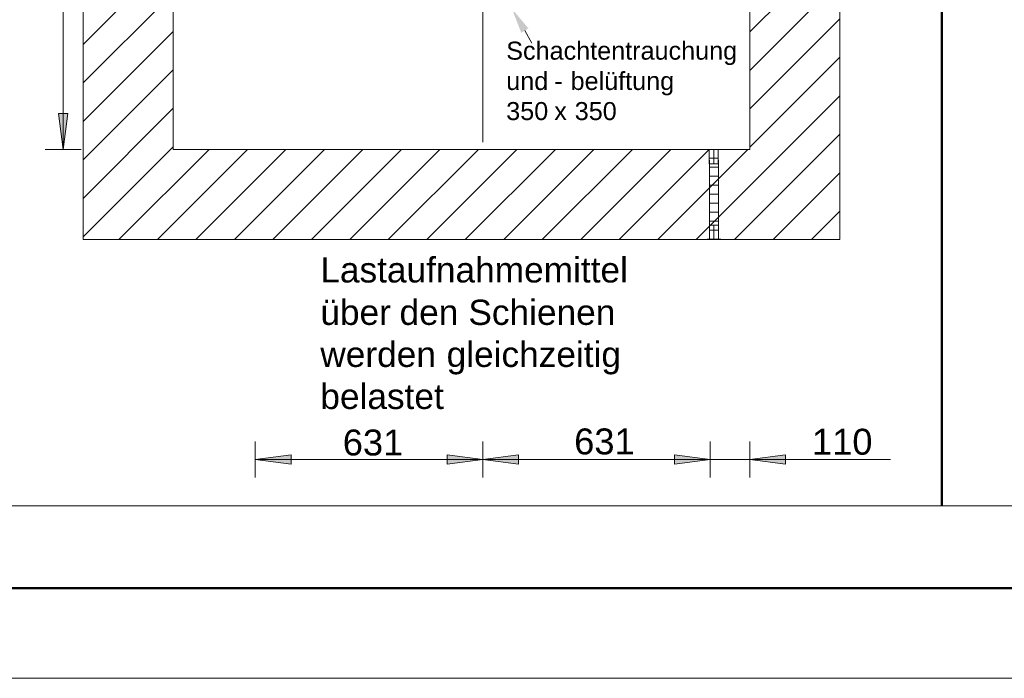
# Model space of a CAD drawing. Extents: x 244 to 994, y 7 to 427.
# Tile 16 of 35: x 555 to 610, y 7 to 43. Entities that reach past the tile are written whole.
import ezdxf
from ezdxf.lldxf.tags import DXFTag

# ---------------------------------------------------------------- set-up
doc = ezdxf.new("R2010")
doc.units = 0
doc.layers.get('0').update_dxf_attribs({"lineweight": 5})
for name, color, linetype, lineweight, true_color in [('7', 6, 'ACAD_ISO10W100', 5, 0xff00ff), ('8_Schraffur', 9, 'Continuous', 5, 0x808080), ('E_Leerrohr 25', 7, 'Continuous', 13, 0xff8000)]:
    doc.layers.add(name, color=color, linetype=linetype, lineweight=lineweight, true_color=true_color)
doc.layers.add('9', color=7, linetype='Continuous', lineweight=5)
doc.layers.add('iwb_Rahmen', color=7, linetype='Continuous', lineweight=50)
doc.layers.add('_3d_View_', color=7, linetype='Continuous')
doc.layers.add('X_Geometrie', color=3, linetype='Continuous', lineweight=50, true_color=0x00ff00, plot=False)
doc.styles.get("Standard").update_dxf_attribs({"font": 'arial.ttf'})
tags = doc.linetypes.add('ACAD_ISO10W100', pattern=[18.5, 12, -3, 0.5, -3]).pattern_tags.tags
tags[10:11] = [DXFTag(74, 4), DXFTag(75, 0), DXFTag(340, '0'), DXFTag(46, 1.0), DXFTag(50, 0.0), DXFTag(44, 0.0), DXFTag(45, 0.0)]
tags[8:9] = [DXFTag(74, 4), DXFTag(75, 0), DXFTag(340, '0'), DXFTag(46, 1.0), DXFTag(50, 0.0), DXFTag(44, 0.0), DXFTag(45, 0.0)]
tags[6:7] = [DXFTag(74, 4), DXFTag(75, 0), DXFTag(340, '0'), DXFTag(46, 1.0), DXFTag(50, 0.0), DXFTag(44, 0.0), DXFTag(45, 0.0)]
tags[4:5] = [DXFTag(74, 4), DXFTag(75, 0), DXFTag(340, '0'), DXFTag(46, 1.0), DXFTag(50, 0.0), DXFTag(44, 0.0), DXFTag(45, 0.0)]
tags = doc.linetypes.add('fein_strichliert', pattern=[4, 1, -2, 1]).pattern_tags.tags
tags[8:9] = [DXFTag(74, 4), DXFTag(75, 0), DXFTag(340, '0'), DXFTag(46, 0.0), DXFTag(50, 0.0), DXFTag(44, 0.0), DXFTag(45, 0.0)]
tags[6:7] = [DXFTag(74, 4), DXFTag(75, 0), DXFTag(340, '0'), DXFTag(46, 0.0), DXFTag(50, 0.0), DXFTag(44, 0.0), DXFTag(45, 0.0)]
tags[4:5] = [DXFTag(74, 4), DXFTag(75, 0), DXFTag(340, '0'), DXFTag(46, 0.0), DXFTag(50, 0.0), DXFTag(44, 0.0), DXFTag(45, 0.0)]
tags = doc.linetypes.add('STRICHPUNKT2', pattern=[12.7, 6.35, -3.175, 0, -3.175]).pattern_tags.tags
tags[10:11] = [DXFTag(74, 4), DXFTag(75, 0), DXFTag(340, '0'), DXFTag(46, 0.0), DXFTag(50, 0.0), DXFTag(44, 0.0), DXFTag(45, 0.0)]
tags[8:9] = [DXFTag(74, 4), DXFTag(75, 0), DXFTag(340, '0'), DXFTag(46, 0.0), DXFTag(50, 0.0), DXFTag(44, 0.0), DXFTag(45, 0.0)]
tags[6:7] = [DXFTag(74, 4), DXFTag(75, 0), DXFTag(340, '0'), DXFTag(46, 0.0), DXFTag(50, 0.0), DXFTag(44, 0.0), DXFTag(45, 0.0)]
tags[4:5] = [DXFTag(74, 4), DXFTag(75, 0), DXFTag(340, '0'), DXFTag(46, 0.0), DXFTag(50, 0.0), DXFTag(44, 0.0), DXFTag(45, 0.0)]

# ---------------------------------------------------------------- blocks, each defined once
blk = doc.blocks.new('Schraffur-A05LE0HTBH', base_point=(558.802, 31.163))
at = {"color": 0, "linetype": 'fein_strichliert', "lineweight": -2, "ltscale": 0.13}
for p, q in [((558.802, 59.069), (561.897, 62.163)), ((596.362, 58.19), (600.335, 62.163)), ((558.802, 54.798), (563.242, 59.238)), ((596.362, 53.919), (600.802, 58.359)), ((558.802, 50.527), (563.242, 54.967)), ((596.362, 49.648), (600.802, 54.088)), ((558.802, 46.256), (563.242, 50.696)), ((597.668, 46.683), (600.802, 49.818)), ((597.548, 46.563), (597.622, 46.638)), ((558.802, 41.985), (563.18, 46.363)), ((595.802, 44.818), (597.348, 46.363)), ((595.802, 40.547), (600.802, 45.547)), ((558.802, 37.714), (563.802, 42.714)), ((595.802, 36.276), (600.802, 41.276)), ((558.802, 33.443), (563.802, 38.443)), ((594.96, 31.163), (600.802, 37.005)), ((560.793, 31.163), (565.793, 36.163)), ((565.064, 31.163), (570.064, 36.163)), ((569.335, 31.163), (574.335, 36.163)), ((573.606, 31.163), (578.606, 36.163)), ((577.877, 31.163), (582.877, 36.163)), ((582.148, 31.163), (587.148, 36.163)), ((586.419, 31.163), (591.419, 36.163)), ((590.69, 31.163), (595.69, 36.163)), ((599.231, 31.163), (600.802, 32.734))]:
    blk.add_line(p, q, dxfattribs=at)
at = {"color": 0, "lineweight": -2}
for p, q in [((558.802, 61.204), (559.761, 62.163)), ((597.682, 61.646), (598.199, 62.163)), ((558.802, 56.933), (563.232, 61.363)), ((596.362, 60.326), (597.399, 61.363)), ((597.599, 61.563), (597.622, 61.586)), ((596.87, 56.563), (600.802, 60.495)), ((562.703, 56.563), (563.242, 57.102)), ((558.802, 52.662), (562.503, 56.363)), ((596.362, 56.055), (596.67, 56.363)), ((596.362, 51.784), (600.802, 56.224)), ((561.982, 51.571), (563.242, 52.831)), ((596.362, 47.513), (600.802, 51.953)), ((558.802, 48.391), (561.922, 51.511)), ((558.802, 44.12), (563.242, 48.56)), ((595.802, 42.682), (600.802, 47.682)), ((558.802, 39.849), (563.802, 44.849)), ((595.802, 38.411), (600.802, 43.411)), ((558.802, 35.579), (563.802, 40.578)), ((592.825, 31.163), (600.802, 39.14)), ((558.802, 31.308), (563.802, 36.308)), ((562.929, 31.163), (567.929, 36.163)), ((567.199, 31.163), (572.199, 36.163)), ((571.47, 31.163), (576.47, 36.163)), ((575.741, 31.163), (580.741, 36.163)), ((580.012, 31.163), (585.012, 36.163)), ((584.283, 31.163), (589.283, 36.163)), ((588.554, 31.163), (593.554, 36.163)), ((597.096, 31.163), (600.802, 34.869))]:
    blk.add_line(p, q, dxfattribs=at)
blk = doc.blocks.new('Polygon-A05LE0I3BH', base_point=(484.487, 16.379))
at = {"color": 0, "linetype": 'ByBlock', "lineweight": -2, "ltscale": 0.5}
blk.add_line((606.448, 99.507), (606.448, 16.379), dxfattribs=at)
blk = doc.blocks.new('Polygon-A05LE0IFBH', base_point=(558.802, 31.163))
at = {"color": 0, "linetype": 'ByBlock', "lineweight": -2, "ltscale": 0.13}
for p, q in [((558.802, 31.163), (558.802, 93.163)), ((558.802, 93.163), (600.802, 93.163)), ((600.802, 93.163), (600.802, 31.163)), ((600.802, 31.163), (558.802, 31.163))]:
    blk.add_line(p, q, dxfattribs=at)
blk = doc.blocks.new('Blockreferenz-A05LE0INBH', base_point=(557.602, 36.563))
at = {"layer": '7', "linetype": 'ACAD_ISO10W100', "lineweight": -2, "ltscale": 0.13}
for p, q in [((580.982, 62.163), (580.982, 83.963)), ((557.602, 62.163), (580.982, 62.163)), ((580.982, 36.563), (580.982, 62.163)), ((580.982, 62.163), (602.002, 62.163))]:
    blk.add_line(p, q, dxfattribs=at)
blk = doc.blocks.new('Polygon-A05LE0JDBH', base_point=(563.802, 36.163))
at = {"color": 0, "linetype": 'ByBlock', "lineweight": -2, "ltscale": 0.13}
for p, q in [((563.802, 36.163), (563.802, 88.163)), ((563.802, 88.163), (595.802, 88.163)), ((595.802, 88.163), (595.802, 36.163)), ((595.802, 36.163), (563.802, 36.163))]:
    blk.add_line(p, q, dxfattribs=at)
blk = doc.blocks.new('MText-A05LE0JTBH', base_point=(571.969, 21.752))
at = {"color": 0, "linetype": 'ByBlock', "lineweight": -2, "ltscale": 0.13, "char_height": 1.4, "attachment_point": 1}
for s, insert in [('{\\fArial Unicode MS;Lastaufnahmemittel}', (571.969, 30.174)), ('{\\fArial Unicode MS;über}', (571.969, 27.819)), ('{\\fArial Unicode MS;den}', (576.365, 27.819)), ('{\\fArial Unicode MS;Schienen}', (580.185, 27.819)), ('{\\fArial Unicode MS;werden}', (571.969, 25.485)), ('{\\fArial Unicode MS;gleichzeitig}', (578.978, 25.485)), ('{\\fArial Unicode MS;belastet}', (571.969, 23.152))]:
    blk.add_mtext(s, dxfattribs=dict(at, insert=insert))
blk = doc.blocks.new('MText-A05LE0JVBH', base_point=(582.284, 37.788))
at = {"color": 0, "linetype": 'ByBlock', "lineweight": -2, "ltscale": 0.13, "char_height": 1, "attachment_point": 1}
for s, insert in [('{\\fArial Unicode MS;Schachtentrauchung}', (582.284, 42.142)), ('{\\fArial Unicode MS;und}', (582.284, 40.459)), ('{\\fArial Unicode MS;belüftung}', (585.856, 40.459)), ('{\\fArial Unicode MS;-}', (584.955, 40.459)), ('{\\fArial Unicode MS;350}', (582.284, 38.788)), ('{\\fArial Unicode MS;350}', (586.087, 38.788)), ('{\\fArial Unicode MS;x}', (584.949, 38.788))]:
    blk.add_mtext(s, dxfattribs=dict(at, insert=insert))
blk = doc.blocks.new('Enddeckel-A05LE0K1BH', base_point=(593.431, 31.163))
at = {"color": 0, "linetype": 'ByBlock', "lineweight": -2, "ltscale": 0.13}
for p, q in [((593.561, 31.963), (593.561, 31.175)), ((593.707, 31.963), (593.561, 31.963)), ((593.914, 31.963), (593.707, 31.963)), ((594.061, 31.963), (593.914, 31.963)), ((594.061, 31.175), (594.061, 31.963)), ((593.431, 31.175), (593.431, 31.163)), ((593.653, 31.175), (593.431, 31.175)), ((593.653, 31.163), (593.431, 31.163)), ((593.707, 31.175), (593.561, 31.175)), ((593.968, 31.175), (593.653, 31.175)), ((593.968, 31.163), (593.653, 31.163)), ((593.914, 31.175), (593.707, 31.175)), ((594.061, 31.175), (593.914, 31.175)), ((594.191, 31.175), (593.968, 31.175)), ((594.191, 31.163), (593.968, 31.163)), ((594.191, 31.163), (594.191, 31.175))]:
    blk.add_line(p, q, dxfattribs=at)
at = {"color": 0, "linetype": 'STRICHPUNKT2', "lineweight": 5, "ltscale": 0.13}
blk.add_line((593.811, 31.175), (593.811, 31.963), dxfattribs=at)
blk = doc.blocks.new('Enddeckel-A05LE0K3BH', base_point=(593.422, 35.363))
at = {"color": 0, "linetype": 'ByBlock', "lineweight": -2, "ltscale": 0.13}
for p, q in [((593.422, 36.163), (593.422, 36.151)), ((593.422, 36.163), (593.645, 36.163)), ((593.422, 36.151), (593.645, 36.151)), ((593.552, 36.151), (593.552, 35.363)), ((593.552, 36.151), (593.699, 36.151)), ((593.645, 36.163), (593.96, 36.163)), ((593.645, 36.151), (593.96, 36.151)), ((593.699, 36.151), (593.906, 36.151)), ((593.906, 36.151), (594.052, 36.151)), ((593.96, 36.163), (594.182, 36.163)), ((593.96, 36.151), (594.182, 36.151)), ((594.052, 35.363), (594.052, 36.151)), ((594.182, 36.151), (594.182, 36.163)), ((593.552, 35.363), (593.699, 35.363)), ((593.699, 35.363), (593.906, 35.363)), ((593.906, 35.363), (594.052, 35.363))]:
    blk.add_line(p, q, dxfattribs=at)
at = {"color": 0, "linetype": 'STRICHPUNKT2', "lineweight": 5, "ltscale": 0.13}
blk.add_line((593.802, 36.151), (593.802, 35.363), dxfattribs=at)
blk = doc.blocks.new('Flexrohr-A05LE0K5BH', base_point=(593.552, 31.175))
at = {"color": 0, "linetype": 'ByBlock', "lineweight": -2, "ltscale": 0.13}
for p, q in [((594.052, 36.151), (593.552, 36.151)), ((593.553, 35.769), (593.552, 36.151)), ((594.053, 35.771), (594.052, 36.151)), ((593.555, 35.387), (593.553, 35.769)), ((594.039, 35.676), (593.569, 35.674)), ((594.055, 35.39), (594.053, 35.771)), ((593.558, 35.006), (593.555, 35.387)), ((593.561, 34.625), (593.558, 35.006)), ((594.042, 35.176), (593.572, 35.173)), ((594.058, 35.01), (594.055, 35.39)), ((594.061, 34.628), (594.058, 35.01)), ((593.563, 34.244), (593.561, 34.625)), ((594.045, 34.677), (593.575, 34.673)), ((594.063, 34.247), (594.061, 34.628)), ((593.565, 33.864), (593.563, 34.244)), ((594.049, 34.176), (593.579, 34.174)), ((594.065, 33.865), (594.063, 34.247)), ((593.566, 33.416), (593.565, 33.864)), ((593.565, 32.969), (593.566, 33.416)), ((594.05, 33.675), (593.58, 33.674)), ((594.066, 33.416), (594.065, 33.865)), ((594.065, 32.968), (594.066, 33.416)), ((593.564, 32.521), (593.565, 32.969)), ((594.051, 33.175), (593.581, 33.175)), ((594.064, 32.519), (594.065, 32.968)), ((593.563, 32.072), (593.564, 32.521)), ((594.05, 32.674), (593.58, 32.675)), ((594.063, 32.071), (594.064, 32.519)), ((593.561, 31.624), (593.563, 32.072)), ((594.048, 32.174), (593.578, 32.176)), ((594.061, 31.623), (594.063, 32.071)), ((593.561, 31.175), (593.561, 31.624)), ((594.061, 31.175), (593.561, 31.175)), ((594.046, 31.674), (593.576, 31.675)), ((594.061, 31.175), (594.061, 31.623))]:
    blk.add_line(p, q, dxfattribs=at)
blk = doc.blocks.new('Polygon-A05LE0KPBH', base_point=(595.802, 18.685))
at = {"color": 0, "linetype": 'ByBlock', "lineweight": -2, "ltscale": 0.13}
blk.add_solid([(595.802, 18.946), (597.785, 19.207), (597.785, 18.685)], dxfattribs=at)
blk = doc.blocks.new('Polygon-A05LE0KXBH', base_point=(557.433, 36.163))
at = {"color": 0, "linetype": 'ByBlock', "lineweight": -2, "ltscale": 0.13}
blk.add_solid([(557.695, 36.163), (557.433, 38.146), (557.956, 38.146)], dxfattribs=at)
blk = doc.blocks.new('Polygon-A05LE0L1BH', base_point=(580.982, 18.685))
at = {"color": 0, "linetype": 'ByBlock', "lineweight": -2, "ltscale": 0.13}
blk.add_solid([(580.982, 18.946), (582.965, 19.207), (582.965, 18.685)], dxfattribs=at)
blk = doc.blocks.new('Polygon-A05LE0LBBH', base_point=(578.999, 18.685))
at = {"color": 0, "linetype": 'ByBlock', "lineweight": -2, "ltscale": 0.13}
blk.add_solid([(580.982, 18.946), (578.999, 18.685), (578.999, 19.207)], dxfattribs=at)
blk = doc.blocks.new('Polygon-A05LE0LXBH', base_point=(568.362, 18.685))
at = {"color": 0, "linetype": 'ByBlock', "lineweight": -2, "ltscale": 0.13}
blk.add_solid([(568.362, 18.946), (570.345, 19.207), (570.345, 18.685)], dxfattribs=at)
blk = doc.blocks.new('Polygon-A05LE0MJBH', base_point=(591.62, 18.685))
at = {"color": 0, "linetype": 'ByBlock', "lineweight": -2, "ltscale": 0.13}
blk.add_solid([(593.602, 18.946), (591.619, 18.685), (591.619, 19.207)], dxfattribs=at)
blk = doc.blocks.new('Polygon-A05LE0MRBH', base_point=(591.62, 18.685))
at = {"color": 0, "linetype": 'ByBlock', "lineweight": -2, "ltscale": 0.13}
blk.add_solid([(593.602, 18.946), (591.619, 18.685), (591.619, 19.207)], dxfattribs=at)
blk = doc.blocks.new('3D-Ansicht-Rahmen-A05LE0N7BH', base_point=(484.487, 16.379))
at = {"color": 0, "linetype": 'ByBlock', "lineweight": -2, "ltscale": 0.13}
blk.add_line((663.072, 16.379), (484.487, 16.379), dxfattribs=at)

msp = doc.modelspace()

# ---------------------------------------------------------------- linework, layer by layer
at = {"ltscale": 0.13}
msp.add_line((583.318, 42.759), (583.708, 42.056), dxfattribs=at)
msp.add_solid([(582.602, 43.963), (583.117, 42.64), (583.518, 42.879)], dxfattribs=at)
at = {"layer": '9', "color": 1, "lineweight": 5, "ltscale": 0.13, "true_color": 0xff0000}
for p, q in [((557.695, 36.163), (557.695, 88.163)), ((557.433, 38.146), (557.956, 38.146)), ((557.695, 36.163), (557.433, 38.146)), ((557.956, 38.146), (557.695, 36.163)), ((556.695, 36.163), (558.695, 36.163)), ((568.362, 17.946), (568.362, 19.946)), ((580.982, 17.946), (580.982, 19.946)), ((593.602, 17.946), (593.602, 19.946)), ((595.802, 17.946), (595.802, 19.946)), ((568.362, 18.946), (570.345, 19.207)), ((570.345, 19.207), (570.345, 18.685)), ((578.999, 18.685), (578.999, 19.207)), ((578.999, 19.207), (580.982, 18.946)), ((580.982, 18.946), (582.965, 19.207)), ((582.965, 19.207), (582.965, 18.685)), ((591.619, 19.207), (593.602, 18.946)), ((591.619, 19.207), (593.602, 18.946)), ((591.619, 18.685), (591.619, 19.207)), ((591.619, 18.685), (591.619, 19.207)), ((595.802, 18.946), (597.785, 19.207)), ((597.785, 19.207), (597.785, 18.685)), ((568.362, 18.946), (580.982, 18.946)), ((570.345, 18.685), (568.362, 18.946)), ((580.982, 18.946), (578.999, 18.685)), ((582.965, 18.685), (580.982, 18.946)), ((580.982, 18.946), (593.602, 18.946)), ((589.637, 18.946), (603.611, 18.946)), ((593.602, 18.946), (591.619, 18.685)), ((593.602, 18.946), (591.619, 18.685)), ((597.785, 18.685), (595.802, 18.946))]:
    msp.add_line(p, q, dxfattribs=at)
at = {"layer": 'iwb_Rahmen', "ltscale": 0.5}
msp.add_line((254.069, 11.803), (805.039, 11.803), dxfattribs=at)
at = {"layer": 'iwb_Rahmen', "color": 8, "lineweight": 18, "ltscale": 0.18, "true_color": 0x808080}
msp.add_line((994.069, 6.803), (244.069, 6.803), dxfattribs=at)

# ---------------------------------------------------------------- block references
at = {"ltscale": 0.13}
for name, p in [('Polygon-A05LE0IFBH', (558.802, 31.163)), ('Polygon-A05LE0JDBH', (563.802, 36.163)), ('Blockreferenz-A05LE0INBH', (557.602, 36.563)), ('MText-A05LE0JVBH', (582.284, 37.788)), ('MText-A05LE0JTBH', (571.969, 21.752))]:
    msp.add_blockref(name, p, dxfattribs=at)
at = {"layer": '8_Schraffur', "color": 3, "ltscale": 0.13, "true_color": 0x00ff00}
msp.add_blockref('Schraffur-A05LE0HTBH', (558.802, 31.163), dxfattribs=at)
at = {"layer": '9', "color": 1, "lineweight": 5, "ltscale": 0.13, "true_color": 0xff0000}
for name, p in [('Polygon-A05LE0KXBH', (557.433, 36.163)), ('Polygon-A05LE0LXBH', (568.362, 18.685)), ('Polygon-A05LE0LBBH', (578.999, 18.685)), ('Polygon-A05LE0L1BH', (580.982, 18.685)), ('Polygon-A05LE0MJBH', (591.62, 18.685)), ('Polygon-A05LE0MRBH', (591.62, 18.685)), ('Polygon-A05LE0KPBH', (595.802, 18.685))]:
    msp.add_blockref(name, p, dxfattribs=at)
at = {"layer": '_3d_View_', "color": 7, "linetype": 'Continuous', "lineweight": 13}
msp.add_blockref('3D-Ansicht-Rahmen-A05LE0N7BH', (484.487, 16.379), dxfattribs=at)
at = {"layer": 'E_Leerrohr 25', "ltscale": 0.13}
for name, p in [('Enddeckel-A05LE0K3BH', (593.422, 35.363)), ('Flexrohr-A05LE0K5BH', (593.552, 31.175)), ('Enddeckel-A05LE0K1BH', (593.431, 31.163))]:
    msp.add_blockref(name, p, dxfattribs=at)
at = {"layer": 'X_Geometrie', "ltscale": 0.5}
msp.add_blockref('Polygon-A05LE0I3BH', (484.487, 16.379), dxfattribs=at)

# ---------------------------------------------------------------- texts
at = {"layer": '9', "color": 5, "lineweight": 5, "ltscale": 0.13, "true_color": 0x0000ff, "char_height": 1.44, "attachment_point": 1}
for s, insert in [('{\\fArial;631}', (573.215, 20.612)), ('{\\fArial;631}', (586.055, 20.671)), ('{\\fArial;110}', (599.252, 20.655))]:
    msp.add_mtext(s, dxfattribs=dict(at, insert=insert))

doc.saveas('drawing.dxf')
